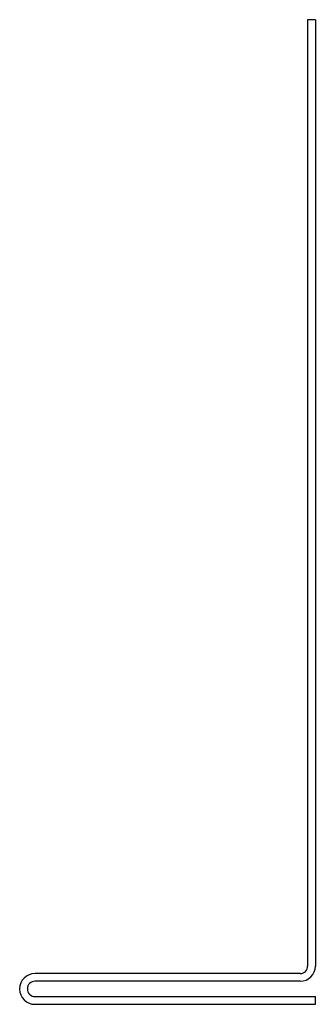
# Model space of a CAD drawing. Header units: millimetres. Extents: x 189.8 to 209.4, y 116.7 to 181.7.
import ezdxf

# ---------------------------------------------------------------- set-up
doc = ezdxf.new("R2010")
doc.units = ezdxf.units.MM

msp = doc.modelspace()

# ---------------------------------------------------------------- linework, layer by layer
at = {"color": 7, "linetype": 'Continuous', "lineweight": 25}
for p, q in [((209.381, 181.679), (208.873, 181.679)), ((208.873, 181.679), (208.873, 119.179)), ((209.381, 181.679), (209.381, 119.179)), ((208.381, 118.687), (190.839, 118.687)), ((208.381, 118.179), (190.839, 118.179)), ((190.839, 117.163), (209.381, 117.163)), ((209.381, 116.655), (209.381, 117.163)), ((190.839, 116.655), (209.381, 116.655))]:
    msp.add_line(p, q, dxfattribs=at)
for centre, radius, start, end in [((208.381, 119.179), 1, 270, 0), ((208.381, 119.179), 0.492, 270, 0), ((190.839, 117.671), 1.016, 90, 270), ((190.839, 117.671), 0.508, 90, 270)]:
    msp.add_arc(centre, radius, start, end, dxfattribs=at)

doc.saveas('drawing.dxf')
